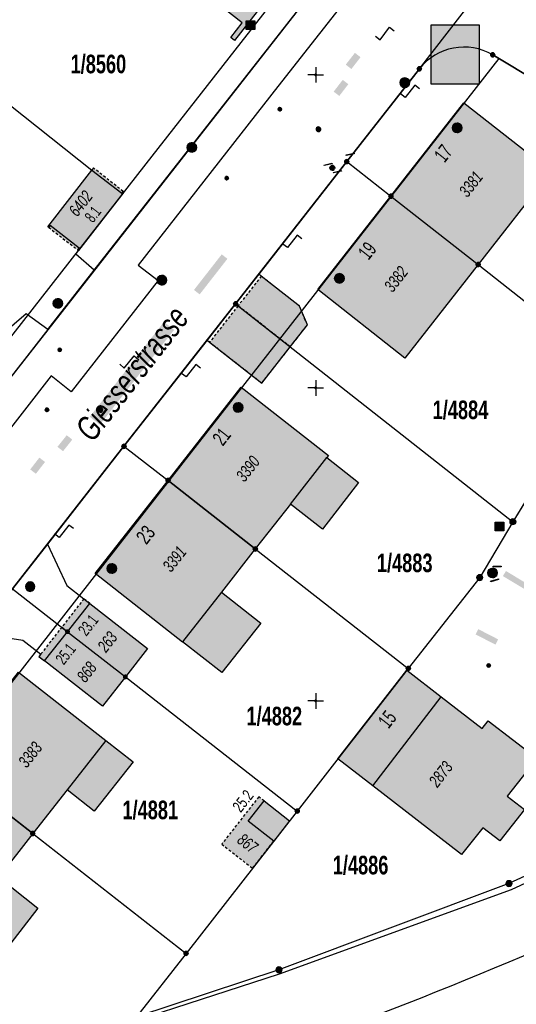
# Model space of a CAD drawing. Header units: metres. Extents: x 2695560 to 2696939, y 1260529 to 1262050.
# Tile 93 of 256: x 2696077 to 2696117, y 1260726 to 1260804. Entities that reach past the tile are written whole.
import ezdxf

# ---------------------------------------------------------------- set-up
doc = ezdxf.new("R2010")
doc.units = ezdxf.units.M
doc.linetypes.add('AUSGEZOGEN', pattern=[0])
doc.linetypes.add('VERDECKT2_S2', pattern=[0.36, 0.2, -0.16])
for name, color, linetype in [('XR$1$AV_Flächen (EO)', 7, 'AUSGEZOGEN'), ('XR$1$AV_Gebäudeflächen (BB)', 7, 'AUSGEZOGEN'), ('XR$1$AV_Gebäudeflächen (EO)', 7, 'AUSGEZOGEN'), ('XR$1$AV_Grenzpunkte', 7, 'AUSGEZOGEN'), ('XR$1$AV_Grundstück-Nr.', 7, 'AUSGEZOGEN'), ('XR$1$AV_Haus-Nr.', 7, 'AUSGEZOGEN'), ('XR$1$AV_Koordinatennetzpunkte', 7, 'AUSGEZOGEN'), ('XR$1$AV_Linien (BB)', 7, 'AUSGEZOGEN'), ('XR$1$AV_Linien (EO)', 7, 'AUSGEZOGEN'), ('XR$1$AV_Strassennamen', 7, 'AUSGEZOGEN'), ('XR$1$AV_Versicherung-Nr.', 7, 'AUSGEZOGEN'), ('XR$1$AW_LK_Schachtdeckel', 24, 'AUSGEZOGEN'), ('XR$1$AW_LK_Zwischenpunkt', 24, 'AUSGEZOGEN'), ('XR$1$EW_LK_Knoten', 1, 'AUSGEZOGEN'), ('XR$1$GA_LK_Absperrarmatur', 32, 'AUSGEZOGEN'), ('XR$1$GA_LK_Rohrleitungsteil', 32, 'AUSGEZOGEN'), ('XR$1$Liegenschaftsgrenzen', 7, 'AUSGEZOGEN'), ('XR$1$PFAV', 255, 'AUSGEZOGEN'), ('XR$1$PFAW', 255, 'AUSGEZOGEN'), ('XR$1$PFEW', 255, 'AUSGEZOGEN'), ('XR$1$PFGA', 255, 'AUSGEZOGEN'), ('XR$1$PFWA', 255, 'AUSGEZOGEN'), ('XR$1$PFWFM', 255, 'AUSGEZOGEN'), ('XR$1$RAEW', 8, 'AUSGEZOGEN'), ('XR$1$RP_Abstandslinie', 7, 'AUSGEZOGEN'), ('XR$1$TV_LK_KNOTEN', 92, 'AUSGEZOGEN'), ('XR$1$WA_LK_Absperrarmatur', 171, 'AUSGEZOGEN'), ('XR$1$WA_LK_Rohrleitungsteil', 171, 'AUSGEZOGEN')]:
    doc.layers.add(name, color=color, linetype=linetype)
doc.styles.add('ARIAL', font='arial.ttf')

# ---------------------------------------------------------------- blocks, each defined once
blk = doc.blocks.new('COMPLEXOBJECT_246')
at = {"layer": 'XR$1$AV_Linien (BB)', "color": 7, "linetype": 'AUSGEZOGEN', "transparency": 33554687}
blk.add_arc((5969.868, 11076.986), 377.071, 282.0673, 294.23201, dxfattribs=at)
blk = doc.blocks.new('COMPLEXOBJECT_262')
at = {"layer": 'XR$1$AV_Linien (BB)', "color": 7, "linetype": 'AUSGEZOGEN', "transparency": 33554687}
blk.add_line((6127.62, 10793.45), (6114.14, 10801.6), dxfattribs=at)
blk.add_arc((6111.855, 10797.663), 4.552, 59.87168, 141.76879, dxfattribs=at)
blk = doc.blocks.new('COMPLEXOBJECT_272')
at = {"layer": 'XR$1$AV_Linien (BB)', "color": 7, "linetype": 'AUSGEZOGEN', "transparency": 33554687}
for p, q in [((6078.61, 10779.652), (6062.505, 10759.07)), ((6059.755, 10758.74), (6044.075, 10771.02))]:
    blk.add_line(p, q, dxfattribs=at)
blk.add_arc((6060.958, 10760.338), 2, 233.02764, 320.65791, dxfattribs=at)
blk = doc.blocks.new('COMPLEXOBJECT_750')
at = {"layer": 'XR$1$AV_Linien (BB)', "color": 7, "linetype": 'AUSGEZOGEN', "transparency": 33554687}
blk.add_lwpolyline([(6141.964, 10853.394), (6126.897, 10834.036), (6119.732, 10824.869), (6108.796, 10810.927), (6107.243, 10812.163), (6096.974, 10799.065), (6085.814, 10784.805), (6087.413, 10783.575), (6080.465, 10774.677), (6078.882, 10775.96), (6072.646, 10767.981), (6065.439, 10758.784), (6067.022, 10757.527)], dxfattribs=at)
blk = doc.blocks.new('COMPLEXOBJECT_1053')
at = {"layer": 'XR$1$AV_Linien (EO)', "color": 7, "linetype": 'AUSGEZOGEN', "transparency": 33554687}
blk.add_arc((6004.944, 10997.779), 294.933, 288.76224, 299.98592, dxfattribs=at)
blk = doc.blocks.new('COMPLEXOBJECT_1054')
at = {"layer": 'XR$1$AV_Linien (EO)', "color": 7, "linetype": 'AUSGEZOGEN', "transparency": 33554687}
blk.add_arc((5938.539, 11104.174), 420.164, 293.21666, 297.30759, dxfattribs=at)
blk = doc.blocks.new('COMPLEXOBJECT_1136')
at = {"layer": 'XR$1$AV_Linien (EO)', "color": 7, "linetype": 'AUSGEZOGEN', "transparency": 33554687}
blk.add_arc((5978.987, 10993.815), 306.184, 286.42311, 298.90099, dxfattribs=at)
blk = doc.blocks.new('COMPLEXOBJECT_1318')
at = {"layer": 'XR$1$Liegenschaftsgrenzen', "color": 7, "linetype": 'AUSGEZOGEN', "transparency": 33554687}
blk.add_line((6114.14, 10801.6), (6127.62, 10793.45), dxfattribs=at)
blk.add_arc((6111.855, 10797.663), 4.552, 59.87168, 141.76879, dxfattribs=at)
blk = doc.blocks.new('COMPLEXOBJECT_1369')
at = {"layer": 'XR$1$Liegenschaftsgrenzen', "color": 7, "linetype": 'AUSGEZOGEN', "transparency": 33554687}
for p, q in [((6107.75, 10816.89), (6062.505, 10759.07)), ((6059.755, 10758.74), (6044.075, 10771.02))]:
    blk.add_line(p, q, dxfattribs=at)
blk.add_arc((6060.958, 10760.338), 2, 233.02764, 320.65791, dxfattribs=at)
blk = doc.blocks.new('BAV15')
at = {"layer": 'XR$1$PFAV', "transparency": 33554687}
blk.add_hatch(color=7, dxfattribs=at).paths.add_polyline_path([(0.5, 0), (0.49, 0.1), (0.46, 0.2), (0.41, 0.29), (0.34, 0.36), (0.26, 0.42), (0.17, 0.47), (0.08, 0.49), (-0.03, 0.5), (-0.13, 0.48), (-0.22, 0.45), (-0.31, 0.4), (-0.38, 0.33), (-0.44, 0.24), (-0.48, 0.15), (-0.5, 0.05), (-0.5, -0.05), (-0.48, -0.15), (-0.44, -0.24), (-0.38, -0.33), (-0.31, -0.4), (-0.22, -0.45), (-0.13, -0.48), (-0.03, -0.5), (0.08, -0.49), (0.17, -0.47), (0.26, -0.42), (0.34, -0.36), (0.41, -0.29), (0.46, -0.2), (0.49, -0.1)])
at = {"color": 7, "transparency": 33554687}
for start, end in [(90, 270), (270, 90)]:
    blk.add_arc((0, 0), 0.5, start, end, dxfattribs=at)
at = {"layer": 'XR$1$PFAV', "transparency": 33554687}
blk.add_circle((0, 0), 0.5, dxfattribs=at)
blk = doc.blocks.new('BWAV20')
at = {"true_color": 0x000000, "transparency": 33554687}
blk.add_hatch(color=18, dxfattribs=at).paths.add_polyline_path([(0.17, 0), (0.16, 0.03), (0.15, 0.07), (0.14, 0.1), (0.11, 0.12), (0.09, 0.14), (0.06, 0.16), (0.03, 0.16), (-0.01, 0.17), (-0.04, 0.16), (-0.07, 0.15), (-0.1, 0.13), (-0.13, 0.11), (-0.15, 0.08), (-0.16, 0.05), (-0.17, 0.02), (-0.17, -0.02), (-0.16, -0.05), (-0.15, -0.08), (-0.13, -0.11), (-0.1, -0.13), (-0.07, -0.15), (-0.04, -0.16), (-0.01, -0.17), (0.03, -0.16), (0.06, -0.16), (0.09, -0.14), (0.11, -0.12), (0.14, -0.1), (0.15, -0.07), (0.16, -0.03)])
at = {"layer": 'XR$1$PFAV', "transparency": 33554687}
blk.add_hatch(color=7, dxfattribs=at).paths.add_polyline_path([(0.5, 0), (0.49, 0.1), (0.46, 0.2), (0.41, 0.29), (0.34, 0.36), (0.26, 0.42), (0.17, 0.47), (0.08, 0.49), (-0.03, 0.5), (-0.13, 0.48), (-0.22, 0.45), (-0.31, 0.4), (-0.38, 0.33), (-0.44, 0.24), (-0.48, 0.15), (-0.5, 0.05), (-0.5, -0.05), (-0.48, -0.15), (-0.44, -0.24), (-0.38, -0.33), (-0.31, -0.4), (-0.22, -0.45), (-0.13, -0.48), (-0.03, -0.5), (0.08, -0.49), (0.17, -0.47), (0.26, -0.42), (0.34, -0.36), (0.41, -0.29), (0.46, -0.2), (0.49, -0.1)])
blk = doc.blocks.new('BAV2041')
at = {"color": 7, "transparency": 33554687}
for p, q in [((-0.05, 0), (-0.5, 0)), ((0, 0.5), (0, 0.05)), ((0.05, 0), (0.5, 0)), ((0, -0.05), (0, -0.5))]:
    blk.add_line(p, q, dxfattribs=at)
blk.add_circle((0, 0), 0.05, dxfattribs=at)
for start, end in [(90, 270), (270, 90)]:
    blk.add_arc((0, 0), 0.05, start, end, dxfattribs=at)
blk = doc.blocks.new('BAW2093')
at = {"transparency": 33554687}
blk.add_lwpolyline([(-0.375, -0.5), (0, -0.5), (0, 0.5), (0.375, 0.5)], dxfattribs=at)
blk = doc.blocks.new('BAW2082')
at = {"layer": 'XR$1$PFAW', "transparency": 33554687}
blk.add_hatch(color=7, dxfattribs=at).paths.add_polyline_path([(0.51, 0), (0.5, 0.1), (0.47, 0.19), (0.42, 0.28), (0.35, 0.36), (0.27, 0.42), (0.18, 0.47), (0.08, 0.49), (-0.02, 0.5), (-0.12, 0.48), (-0.21, 0.45), (-0.3, 0.39), (-0.37, 0.32), (-0.43, 0.24), (-0.47, 0.15), (-0.49, 0.05), (-0.49, -0.05), (-0.47, -0.15), (-0.43, -0.25), (-0.37, -0.33), (-0.3, -0.4), (-0.21, -0.45), (-0.12, -0.49), (-0.02, -0.5), (0.08, -0.5), (0.18, -0.47), (0.27, -0.43), (0.35, -0.37), (0.42, -0.29), (0.47, -0.2), (0.5, -0.1)])
at = {"transparency": 33554687}
for start, end in [(91.1948, 268.8052), (268.8052, 91.1948)]:
    blk.add_arc((0.01, 0), 0.5, start, end, dxfattribs=at)
at = {"layer": 'XR$1$PFAW', "transparency": 33554687}
blk.add_circle((0.01, 0), 0.5, dxfattribs=at)
blk = doc.blocks.new('BAW2090')
at = {"layer": 'XR$1$PFAW', "lineweight": 25, "transparency": 33554687}
blk.add_hatch(color=7, dxfattribs=at).paths.add_polyline_path([(0.5, 0), (0.49, 0.1), (0.46, 0.2), (0.41, 0.29), (0.34, 0.36), (0.26, 0.42), (0.17, 0.47), (0.08, 0.49), (-0.03, 0.5), (-0.13, 0.48), (-0.22, 0.45), (-0.31, 0.4), (-0.38, 0.33), (-0.44, 0.24), (-0.48, 0.15), (-0.5, 0.05), (-0.5, -0.05), (-0.48, -0.15), (-0.44, -0.24), (-0.38, -0.33), (-0.31, -0.4), (-0.22, -0.45), (-0.13, -0.48), (-0.03, -0.5), (0.08, -0.49), (0.17, -0.47), (0.26, -0.42), (0.34, -0.36), (0.41, -0.29), (0.46, -0.2), (0.49, -0.1)])
at = {"lineweight": 25, "transparency": 33554687}
for p, q in [((-0.18, 0.47), (-0.18, -0.47)), ((0.18, 0.47), (0.18, -0.47))]:
    blk.add_line(p, q, dxfattribs=at)
for start, end in [(90, 180), (180, 270), (0, 90), (270, 0)]:
    blk.add_arc((0, 0), 0.5, start, end, dxfattribs=at)
blk = doc.blocks.new('BAW2088')
at = {"layer": 'XR$1$PFAW', "transparency": 33554687}
blk.add_hatch(color=253, dxfattribs=at).paths.add_polyline_path([(0.51, 0), (0.5, 0.1), (0.47, 0.2), (0.42, 0.29), (0.35, 0.36), (0.27, 0.42), (0.18, 0.47), (0.09, 0.49), (-0.01, 0.5), (-0.11, 0.48), (-0.21, 0.45), (-0.3, 0.4), (-0.37, 0.33), (-0.43, 0.24), (-0.47, 0.15), (-0.49, 0.05), (-0.49, -0.05), (-0.47, -0.15), (-0.43, -0.24), (-0.37, -0.33), (-0.3, -0.4), (-0.21, -0.45), (-0.11, -0.48), (-0.01, -0.5), (0.09, -0.49), (0.18, -0.47), (0.27, -0.42), (0.35, -0.36), (0.42, -0.29), (0.47, -0.2), (0.5, -0.1)])
at = {"transparency": 33554687}
for start, end in [(91.1948, 268.8052), (268.8052, 91.1948)]:
    blk.add_arc((0.01, 0), 0.5, start, end, dxfattribs=at)
at = {"layer": 'XR$1$PFAW', "transparency": 33554687}
blk.add_circle((0.01, 0), 0.5, dxfattribs=at)
blk = doc.blocks.new('BWA2013')
at = {"true_color": 0x000000, "transparency": 33554687}
blk.add_hatch(color=18, dxfattribs=at).paths.add_polyline_path([(-0.29, -0.41), (0.35, 0.36), (0.29, 0.41), (-0.35, -0.36)])
at = {"transparency": 33554687}
blk.add_lwpolyline([(-0.29, -0.41), (-0.35, -0.36), (0.29, 0.41), (0.35, 0.36), (-0.29, -0.41)], close=True, dxfattribs=at)
blk = doc.blocks.new('BWA965')
at = {"layer": 'XR$1$PFWA', "transparency": 33554687}
blk.add_hatch(color=7, dxfattribs=at).paths.add_polyline_path([(0, 0.5), (-0.05, 0.5), (-0.1, 0.49), (-0.15, 0.48), (-0.2, 0.46), (-0.24, 0.44), (-0.29, 0.41), (-0.33, 0.38), (-0.36, 0.34), (-0.4, 0.31), (-0.42, 0.26), (-0.45, 0.22), (-0.47, 0.17), (-0.48, 0.13), (-0.49, 0.08), (-0.5, 0.03), (-0.5, -0.03), (-0.49, -0.08), (-0.48, -0.13), (-0.47, -0.17), (-0.45, -0.22), (-0.42, -0.26), (-0.4, -0.31), (-0.36, -0.34), (-0.33, -0.38), (-0.29, -0.41), (-0.24, -0.44), (-0.2, -0.46), (-0.15, -0.48), (-0.1, -0.49), (-0.05, -0.5), (0, -0.5), (0.05, -0.5), (0.1, -0.49), (0.15, -0.48), (0.2, -0.46), (0.24, -0.44), (0.29, -0.41), (0.33, -0.38), (0.36, -0.34), (0.4, -0.31), (0.42, -0.26), (0.45, -0.22), (0.47, -0.17), (0.48, -0.13), (0.49, -0.08), (0.5, -0.03), (0.5, 0.03), (0.49, 0.08), (0.48, 0.13), (0.47, 0.17), (0.45, 0.22), (0.42, 0.26), (0.4, 0.31), (0.36, 0.34), (0.33, 0.38), (0.29, 0.41), (0.24, 0.44), (0.2, 0.46), (0.15, 0.48), (0.1, 0.49), (0.05, 0.5)])
at = {"transparency": 33554687}
blk.add_line((0, 0.5), (0, -0.5), dxfattribs=at)
for start, end in [(90, 270), (270, 90)]:
    blk.add_arc((0, 0), 0.5, start, end, dxfattribs=at)
blk = doc.blocks.new('BGA2013')
at = {"transparency": 33554687}
blk.add_hatch(color=36, dxfattribs=at).paths.add_polyline_path([(-0.29, -0.41), (0.35, 0.36), (0.29, 0.41), (-0.35, -0.36)])
at = {"color": 32, "transparency": 33554687}
blk.add_lwpolyline([(-0.29, -0.41), (-0.35, -0.36), (0.29, 0.41), (0.35, 0.36), (-0.29, -0.41)], close=True, dxfattribs=at)
blk = doc.blocks.new('BGA965')
at = {"layer": 'XR$1$PFGA', "transparency": 33554687}
blk.add_hatch(color=7, dxfattribs=at).paths.add_polyline_path([(0.5, 0), (0.49, 0.1), (0.46, 0.2), (0.41, 0.29), (0.34, 0.36), (0.26, 0.42), (0.17, 0.47), (0.08, 0.49), (-0.03, 0.5), (-0.13, 0.48), (-0.22, 0.45), (-0.31, 0.4), (-0.38, 0.33), (-0.44, 0.24), (-0.48, 0.15), (-0.5, 0.05), (-0.5, -0.05), (-0.48, -0.15), (-0.44, -0.24), (-0.38, -0.33), (-0.31, -0.4), (-0.22, -0.45), (-0.13, -0.48), (-0.03, -0.5), (0.08, -0.49), (0.17, -0.47), (0.26, -0.42), (0.34, -0.36), (0.41, -0.29), (0.46, -0.2), (0.49, -0.1)])
at = {"color": 32, "transparency": 33554687}
blk.add_line((0, 0.5), (0, -0.5), dxfattribs=at)
for start, end in [(90, 270), (270, 90)]:
    blk.add_arc((0, 0), 0.5, start, end, dxfattribs=at)
at = {"layer": 'XR$1$PFGA', "transparency": 33554687}
blk.add_circle((0, 0), 0.5, dxfattribs=at)
blk = doc.blocks.new('BEWLP2549_S')
at = {"layer": 'XR$1$PFEW', "transparency": 33554687}
blk.add_hatch(color=7, dxfattribs=at).paths.add_polyline_path([(0.5, 0), (0.49, 0.1), (0.46, 0.2), (0.41, 0.29), (0.34, 0.36), (0.26, 0.42), (0.17, 0.47), (0.08, 0.49), (-0.03, 0.5), (-0.13, 0.48), (-0.22, 0.45), (-0.31, 0.4), (-0.38, 0.33), (-0.44, 0.24), (-0.48, 0.15), (-0.5, 0.05), (-0.5, -0.05), (-0.48, -0.15), (-0.44, -0.24), (-0.38, -0.33), (-0.31, -0.4), (-0.22, -0.45), (-0.13, -0.48), (-0.03, -0.5), (0.08, -0.49), (0.17, -0.47), (0.26, -0.42), (0.34, -0.36), (0.41, -0.29), (0.46, -0.2), (0.49, -0.1)])
at = {"color": 1, "transparency": 33554687}
for p, q in [((0.35, -0.35), (-0.35, 0.35)), ((-0.35, -0.35), (0.35, 0.35))]:
    blk.add_line(p, q, dxfattribs=at)
for start, end in [(91.3809, 268.6191), (268.6191, 91.3809)]:
    blk.add_arc((0, 0), 0.5, start, end, dxfattribs=at)
at = {"layer": 'XR$1$PFEW', "transparency": 33554687}
blk.add_circle((0, 0), 0.5, dxfattribs=at)
blk = doc.blocks.new('BEW957')
at = {"layer": 'XR$1$RAEW', "transparency": 33554687}
blk.add_hatch(color=1, dxfattribs=at).paths.add_polyline_path([(-0.5, 0), (-0.5, -0.05), (-0.49, -0.1), (-0.48, -0.15), (-0.46, -0.2), (-0.44, -0.24), (-0.41, -0.29), (-0.38, -0.33), (-0.34, -0.36), (-0.31, -0.4), (-0.26, -0.42), (-0.22, -0.45), (-0.17, -0.47), (-0.13, -0.48), (-0.08, -0.49), (-0.03, -0.5), (0.03, -0.5), (0.08, -0.49), (0.13, -0.48), (0.17, -0.47), (0.22, -0.45), (0.26, -0.42), (0.31, -0.4), (0.34, -0.36), (0.38, -0.33), (0.41, -0.29), (0.44, -0.24), (0.46, -0.2), (0.48, -0.15), (0.49, -0.1), (0.5, -0.05), (0.5, 0), (0.5, 0.05), (0.49, 0.1), (0.48, 0.15), (0.46, 0.2), (0.44, 0.24), (0.41, 0.29), (0.38, 0.33), (0.34, 0.36), (0.31, 0.4), (0.26, 0.42), (0.22, 0.45), (0.17, 0.47), (0.13, 0.48), (0.08, 0.49), (0.03, 0.5), (-0.03, 0.5), (-0.08, 0.49), (-0.13, 0.48), (-0.17, 0.47), (-0.22, 0.45), (-0.26, 0.42), (-0.31, 0.4), (-0.34, 0.36), (-0.38, 0.33), (-0.41, 0.29), (-0.44, 0.24), (-0.46, 0.2), (-0.48, 0.15), (-0.49, 0.1), (-0.5, 0.05)])
at = {"color": 1, "transparency": 33554687}
for start, end in [(90, 180), (180, 270), (0, 90), (270, 0)]:
    blk.add_arc((0, 0), 0.5, start, end, dxfattribs=at)
at = {"layer": 'XR$1$RAEW', "color": 1, "transparency": 33554687}
blk.add_circle((0, 0), 0.5, dxfattribs=at)
blk = doc.blocks.new('BTV1')
at = {"layer": 'XR$1$PFWFM', "transparency": 33554687}
blk.add_hatch(color=7, dxfattribs=at).paths.add_polyline_path([(-0.5, 0.5), (-0.5, -0.5), (0.5, -0.5), (0.5, 0.5)])
at = {"color": 92, "transparency": 33554687}
for p, q in [((-0.22, 0.32), (-0.22, -0.3)), ((-0.21, -0.05), (0.23, 0.31)), ((-0.16, 0), (0.19, -0.28))]:
    blk.add_line(p, q, dxfattribs=at)
blk.add_polyline3d([(-0.5, 0.5, 0.99), (0.5, 0.5, 0.99), (0.5, -0.5, 0.99), (-0.5, -0.5, 0.99)], close=True, dxfattribs=at)
blk = doc.blocks.new('COMPLEXOBJECT_2827')
at = {"layer": 'XR$1$AV_Flächen (EO)', "color": 7, "linetype": 'AUSGEZOGEN', "transparency": 33554687}
blk.add_arc((5979.044, 10993.673), 305.611, 286.42277, 298.90465, dxfattribs=at)

msp = doc.modelspace()

# ---------------------------------------------------------------- hatches: boundary and pattern name
at = {"transparency": 33554687}
for points in [[(2696110.187, 1260803.812), (2696110.187, 1260799.064), (2696114.037, 1260799.064), (2696114.037, 1260803.812)], [(2696103.372, 1260800.624), (2696103.822, 1260800.274), (2696104.554, 1260801.216), (2696104.104, 1260801.566)], [(2696102.407, 1260798.47), (2696102.855, 1260798.124), (2696103.579, 1260799.062), (2696103.131, 1260799.408)], [(2696091.249, 1260782.63), (2696091.703, 1260782.275), (2696093.921, 1260785.118), (2696093.467, 1260785.473)], [(2696082.925, 1260772.499), (2696083.735, 1260771.866), (2696089.661, 1260779.443), (2696088.851, 1260780.076)], [(2696080.348, 1260770.099), (2696080.791, 1260769.747), (2696081.528, 1260770.675), (2696081.085, 1260771.027)], [(2696078.172, 1260768.294), (2696078.623, 1260767.946), (2696079.352, 1260768.89), (2696078.901, 1260769.238)], [(2696116.166, 1260760.182), (2696115.922, 1260759.777), (2696117.699, 1260758.707), (2696117.943, 1260759.111)], [(2696113.961, 1260755.537), (2696113.745, 1260755.117), (2696115.331, 1260754.301), (2696115.547, 1260754.721)]]:
    msp.add_hatch(color=7, dxfattribs=at).paths.add_polyline_path(points)
at = {"layer": 'XR$1$AV_Gebäudeflächen (BB)', "true_color": 0xd2d2d2, "transparency": 33554687}
for points in [[(2696094.475, 1260802.558), (2696102.11, 1260812.334), (2696086.86, 1260824.268), (2696082.724, 1260819.003), (2696079.215, 1260814.499), (2696079.483, 1260814.289), (2696080.408, 1260815.47), (2696087.6, 1260809.842), (2696086.676, 1260808.661), (2696086.991, 1260808.414), (2696087.915, 1260809.596), (2696095.108, 1260803.968), (2696094.183, 1260802.786)], [(2696106.98, 1260790.12), (2696113.95, 1260784.66), (2696119.775, 1260792.124), (2696112.797, 1260797.565)], [(2696083.093, 1260792.207), (2696079.578, 1260787.68), (2696079.65, 1260787.624), (2696079.76, 1260787.767), (2696082.074, 1260785.97), (2696081.964, 1260785.828), (2696082.035, 1260785.773), (2696085.66, 1260790.442), (2696085.588, 1260790.498), (2696085.478, 1260790.356)], [(2696113.95, 1260784.66), (2696106.98, 1260790.12), (2696101.132, 1260782.658), (2696108.102, 1260777.184)], [(2696089.18, 1260767.42), (2696096.15, 1260761.94), (2696097.646, 1260763.857), (2696098.95, 1260765.528), (2696101.505, 1260763.535), (2696104.403, 1260767.247), (2696101.849, 1260769.241), (2696101.984, 1260769.414), (2696095.008, 1260774.855)], [(2696096.15, 1260761.94), (2696089.18, 1260767.42), (2696083.346, 1260759.975), (2696090.326, 1260754.502), (2696090.344, 1260754.526), (2696093.486, 1260752.066), (2696096.582, 1260756.02), (2696093.441, 1260758.48)], [(2696081.147, 1260755.336), (2696085.77, 1260751.727), (2696087.54, 1260754.002), (2696082.922, 1260757.596)], [(2696085.77, 1260751.727), (2696081.147, 1260755.336), (2696079.314, 1260753.001), (2696083.931, 1260749.382)], [(2696071.4, 1260744.67), (2696078.37, 1260739.22), (2696081.109, 1260742.702), (2696083.274, 1260740.998), (2696086.384, 1260744.95), (2696084.219, 1260746.654), (2696077.231, 1260752.097)], [(2696117.457, 1260743.719), (2696118.639, 1260745.245), (2696114.751, 1260748.222), (2696114.264, 1260747.594), (2696110.999, 1260750.122), (2696108.252, 1260752.249), (2696102.752, 1260745.185), (2696105.529, 1260743.035), (2696112.63, 1260737.537), (2696114.327, 1260739.679), (2696115.672, 1260738.626), (2696117.636, 1260741.13), (2696116.271, 1260742.187)], [(2696078.37, 1260739.22), (2696071.4, 1260744.67), (2696065.561, 1260737.236), (2696069.36, 1260734.257), (2696066.843, 1260731.076), (2696069.999, 1260728.578), (2696072.528, 1260731.774), (2696075.683, 1260729.299), (2696078.781, 1260733.247), (2696075.626, 1260735.723)], [(2696095.576, 1260740.193), (2696097.617, 1260738.599), (2696098.884, 1260740.222), (2696096.843, 1260741.816)]]:
    msp.add_hatch(color=254, dxfattribs=at).paths.add_polyline_path(points)
at = {"layer": 'XR$1$AV_Gebäudeflächen (EO)', "true_color": 0xebebeb, "transparency": 33554687}
for points in [[(2696083.093, 1260792.207), (2696085.478, 1260790.356), (2696085.588, 1260790.498), (2696083.223, 1260792.374)], [(2696079.65, 1260787.624), (2696081.964, 1260785.828), (2696082.074, 1260785.97), (2696079.76, 1260787.767)], [(2696094.771, 1260781.362), (2696098.938, 1260778.088), (2696100.309, 1260779.834), (2696099.665, 1260781.345), (2696096.628, 1260783.727)], [(2696096.665, 1260775.195), (2696098.938, 1260778.088), (2696094.771, 1260781.362), (2696092.497, 1260778.468)], [(2696081.147, 1260755.336), (2696082.922, 1260757.596), (2696082.451, 1260757.962), (2696080.693, 1260755.703)], [(2696079.314, 1260753.001), (2696081.147, 1260755.336), (2696080.693, 1260755.703), (2696079.008, 1260753.534), (2696078.867, 1260753.352)], [(2696093.464, 1260738.364), (2696095.93, 1260736.439), (2696097.617, 1260738.599), (2696095.576, 1260740.193), (2696096.843, 1260741.816), (2696096.419, 1260742.147)]]:
    msp.add_hatch(color=7, dxfattribs=at).paths.add_polyline_path(points)

# ---------------------------------------------------------------- linework, layer by layer
at = {"color": 24, "lineweight": -3, "transparency": 33554687}
msp.add_lwpolyline([(2696110.187, 1260803.812), (2696114.037, 1260803.812), (2696114.037, 1260799.064), (2696110.187, 1260799.064), (2696110.187, 1260803.812)], close=True, dxfattribs=at)
at = {"layer": 'XR$1$AV_Flächen (EO)', "color": 7, "linetype": 'AUSGEZOGEN', "transparency": 33554687}
for p, q in [((2696083.223, 1260792.374), (2696083.093, 1260792.207)), ((2696081.147, 1260755.336), (2696082.922, 1260757.596)), ((2696079.314, 1260753.001), (2696081.147, 1260755.336))]:
    msp.add_line(p, q, dxfattribs=at)
at = {"layer": 'XR$1$AV_Flächen (EO)', "color": 7, "linetype": 'VERDECKT2_S2', "transparency": 33554687}
for p, q in [((2696085.588, 1260790.498), (2696083.223, 1260792.374)), ((2696079.65, 1260787.624), (2696081.964, 1260785.828))]:
    msp.add_line(p, q, dxfattribs=at)
at = {"layer": 'XR$1$AV_Flächen (EO)', "color": 7, "linetype": 'AUSGEZOGEN', "transparency": 33554687}
for points in [[(2696083.093, 1260792.207), (2696085.478, 1260790.356), (2696085.588, 1260790.498)], [(2696081.964, 1260785.828), (2696082.074, 1260785.97), (2696079.76, 1260787.767), (2696079.65, 1260787.624)], [(2696097.617, 1260738.599), (2696095.576, 1260740.193), (2696096.843, 1260741.816)]]:
    msp.add_lwpolyline(points, dxfattribs=at)
at = {"layer": 'XR$1$AV_Flächen (EO)', "color": 7, "linetype": 'VERDECKT2_S2', "transparency": 33554687}
for points in [[(2696094.771, 1260781.362), (2696098.938, 1260778.088), (2696100.309, 1260779.834), (2696099.665, 1260781.345), (2696096.628, 1260783.727), (2696094.771, 1260781.362)], [(2696096.665, 1260775.195), (2696098.938, 1260778.088), (2696094.771, 1260781.362), (2696092.497, 1260778.468), (2696096.665, 1260775.195)]]:
    msp.add_lwpolyline(points, close=True, dxfattribs=at)
for points in [[(2696082.922, 1260757.596), (2696082.451, 1260757.962), (2696080.693, 1260755.703), (2696081.147, 1260755.336)], [(2696081.147, 1260755.336), (2696080.693, 1260755.703), (2696079.008, 1260753.534), (2696078.867, 1260753.352), (2696079.314, 1260753.001)], [(2696096.843, 1260741.816), (2696096.419, 1260742.147), (2696093.464, 1260738.364)], [(2696093.464, 1260738.364), (2696095.93, 1260736.439), (2696097.617, 1260738.599)]]:
    msp.add_lwpolyline(points, dxfattribs=at)
at = {"layer": 'XR$1$AV_Linien (BB)', "color": 7, "linetype": 'AUSGEZOGEN', "transparency": 33554687}
for p, q in [((2696106.98, 1260790.12), (2696113.95, 1260784.66)), ((2696079.58, 1260779.462), (2696083.287, 1260784.198)), ((2696096.15, 1260761.94), (2696089.18, 1260767.42)), ((2696081.147, 1260755.336), (2696082.922, 1260757.596)), ((2696079.314, 1260753.001), (2696081.147, 1260755.336)), ((2696081.147, 1260755.336), (2696085.77, 1260751.727)), ((2696078.37, 1260739.22), (2696071.4, 1260744.67))]:
    msp.add_line(p, q, dxfattribs=at)
for points in [[(2696094.475, 1260802.558), (2696094.183, 1260802.786), (2696095.108, 1260803.968), (2696087.915, 1260809.596), (2696086.991, 1260808.414), (2696086.676, 1260808.661), (2696087.6, 1260809.842), (2696080.408, 1260815.47), (2696079.483, 1260814.289), (2696079.215, 1260814.499), (2696082.724, 1260819.003), (2696086.86, 1260824.268), (2696102.11, 1260812.334), (2696094.475, 1260802.558)], [(2696095.576, 1260740.193), (2696096.843, 1260741.816), (2696098.884, 1260740.222), (2696097.617, 1260738.599), (2696095.576, 1260740.193)]]:
    msp.add_lwpolyline(points, close=True, dxfattribs=at)
for points in [[(2696083.287, 1260784.198), (2696108.72, 1260816.7), (2696110.641, 1260815.196)], [(2696079.58, 1260779.462), (2696077.837, 1260780.709), (2696073.017, 1260776.595), (2696058.549, 1260788.094), (2696064.242, 1260795.374), (2696069.928, 1260802.643), (2696083.093, 1260792.207)], [(2696109.25, 1260800.29), (2696103.45, 1260792.88), (2696096.422, 1260783.889)], [(2696106.98, 1260790.12), (2696112.797, 1260797.565), (2696119.775, 1260792.124), (2696113.95, 1260784.66)], [(2696082.035, 1260785.773), (2696081.964, 1260785.828), (2696082.074, 1260785.97), (2696079.76, 1260787.767), (2696079.65, 1260787.624), (2696079.578, 1260787.68), (2696083.093, 1260792.207)], [(2696083.093, 1260792.207), (2696085.478, 1260790.356), (2696085.588, 1260790.498), (2696085.66, 1260790.442), (2696082.035, 1260785.773)], [(2696113.95, 1260784.66), (2696108.102, 1260777.184), (2696101.132, 1260782.658), (2696106.98, 1260790.12)], [(2696083.287, 1260784.198), (2696081.819, 1260785.499), (2696082.035, 1260785.773)], [(2696096.422, 1260783.889), (2696094.57, 1260781.52), (2696092.301, 1260778.622)], [(2696092.301, 1260778.622), (2696092.497, 1260778.468), (2696096.665, 1260775.195), (2696098.938, 1260778.088), (2696100.309, 1260779.834), (2696099.665, 1260781.345), (2696096.628, 1260783.727), (2696096.422, 1260783.889)], [(2696092.301, 1260778.622), (2696085.66, 1260770.14), (2696079.55, 1260762.328)], [(2696123.186, 1260777.408), (2696124.28, 1260776.52), (2696116.72, 1260764.12), (2696114.07, 1260759.66), (2696108.37, 1260752.4), (2696108.252, 1260752.249)], [(2696089.18, 1260767.42), (2696095.008, 1260774.855), (2696101.984, 1260769.414), (2696101.849, 1260769.241), (2696104.403, 1260767.247), (2696101.505, 1260763.535), (2696098.95, 1260765.528), (2696097.646, 1260763.857), (2696096.15, 1260761.94)], [(2696096.15, 1260761.94), (2696093.441, 1260758.48), (2696096.582, 1260756.02), (2696093.486, 1260752.066), (2696090.344, 1260754.526), (2696090.326, 1260754.502), (2696083.346, 1260759.975), (2696089.18, 1260767.42)], [(2696079.55, 1260762.328), (2696076.76, 1260758.76), (2696073.986, 1260755.216)], [(2696079.55, 1260762.328), (2696081.097, 1260759.029), (2696082.451, 1260757.962), (2696082.922, 1260757.596)], [(2696082.922, 1260757.596), (2696087.54, 1260754.002), (2696085.77, 1260751.727)], [(2696073.986, 1260755.216), (2696077.568, 1260754.665), (2696079.008, 1260753.534), (2696078.867, 1260753.352), (2696079.314, 1260753.001)], [(2696085.77, 1260751.727), (2696083.931, 1260749.382), (2696079.314, 1260753.001)], [(2696071.4, 1260744.67), (2696077.231, 1260752.097), (2696084.219, 1260746.654), (2696086.384, 1260744.95), (2696083.274, 1260740.998), (2696081.109, 1260742.702), (2696078.37, 1260739.22)], [(2696117.457, 1260743.719), (2696116.271, 1260742.187), (2696117.636, 1260741.13), (2696115.672, 1260738.626), (2696114.327, 1260739.679), (2696112.63, 1260737.537), (2696105.529, 1260743.035), (2696102.752, 1260745.185), (2696108.252, 1260752.249)], [(2696108.252, 1260752.249), (2696110.999, 1260750.122), (2696114.264, 1260747.594), (2696114.751, 1260748.222), (2696118.639, 1260745.245), (2696117.457, 1260743.719)], [(2696139.061, 1260745.342), (2696135.026, 1260743.278), (2696116.584, 1260734.717), (2696098.065, 1260727.991), (2696080.336, 1260722.244), (2696075.765, 1260720.897), (2696060.829, 1260718.604), (2696038.565, 1260713.859)], [(2696078.37, 1260739.22), (2696075.626, 1260735.723), (2696078.781, 1260733.247), (2696075.683, 1260729.299), (2696072.528, 1260731.774), (2696069.999, 1260728.578), (2696066.843, 1260731.076), (2696069.36, 1260734.257), (2696065.561, 1260737.236)]]:
    msp.add_lwpolyline(points, dxfattribs=at)
at = {"layer": 'XR$1$AV_Linien (EO)', "color": 7, "linetype": 'AUSGEZOGEN', "transparency": 33554687}
for p, q in [((2696098.95, 1260765.528), (2696101.849, 1260769.241)), ((2696093.441, 1260758.48), (2696090.344, 1260754.526)), ((2696105.529, 1260743.035), (2696110.999, 1260750.122)), ((2696084.219, 1260746.654), (2696081.109, 1260742.702))]:
    msp.add_line(p, q, dxfattribs=at)
at = {"layer": 'XR$1$Liegenschaftsgrenzen', "color": 7, "linetype": 'AUSGEZOGEN', "transparency": 33554687}
for p, q in [((2696109.25, 1260800.29), (2696118.51, 1260812.23)), ((2696103.45, 1260792.88), (2696109.25, 1260800.29)), ((2696094.57, 1260781.52), (2696103.45, 1260792.88)), ((2696085.66, 1260770.14), (2696094.57, 1260781.52)), ((2696094.57, 1260781.52), (2696116.72, 1260764.12)), ((2696124.28, 1260776.52), (2696116.72, 1260764.12)), ((2696076.76, 1260758.76), (2696085.66, 1260770.14)), ((2696108.37, 1260752.4), (2696099.5, 1260741.01)), ((2696099.5, 1260741.01), (2696090.62, 1260729.64)), ((2696090.62, 1260729.64), (2696086.66, 1260724.58))]:
    msp.add_line(p, q, dxfattribs=at)
for points in [[(2696103.45, 1260792.88), (2696106.98, 1260790.12), (2696113.95, 1260784.66), (2696124.28, 1260776.52)], [(2696085.66, 1260770.14), (2696089.18, 1260767.42), (2696096.15, 1260761.94), (2696108.37, 1260752.4)], [(2696116.72, 1260764.12), (2696114.07, 1260759.66), (2696108.37, 1260752.4)], [(2696076.76, 1260758.76), (2696081.147, 1260755.336), (2696085.77, 1260751.727), (2696099.5, 1260741.01)], [(2696067.86, 1260747.39), (2696071.4, 1260744.67), (2696078.37, 1260739.22), (2696090.62, 1260729.64)], [(2696138.63, 1260745.59), (2696134.85, 1260743.7), (2696116.41, 1260735.22), (2696098.04, 1260728.33), (2696086.66, 1260724.58)]]:
    msp.add_lwpolyline(points, dxfattribs=at)
at = {"layer": 'XR$1$RP_Abstandslinie', "color": 7, "linetype": 'AUSGEZOGEN', "transparency": 33554687}
msp.add_line((2696148.59, 1260781.332), (2696115.61, 1260801.11), dxfattribs=at)
for points in [[(2696030.82, 1260785.39), (2696062.27, 1260760.51), (2696087.44, 1260792.69), (2696112.69, 1260824.99), (2696137.47, 1260856.66), (2696106.51, 1260881.97)], [(2696115.61, 1260801.11), (2696090.36, 1260768.82), (2696075.609, 1260749.957)]]:
    msp.add_lwpolyline(points, dxfattribs=at)

# ---------------------------------------------------------------- block references
at = {"layer": 'XR$1$AV_Flächen (EO)', "color": 7, "linetype": 'AUSGEZOGEN', "lineweight": -3, "transparency": 33554687}
msp.add_blockref('COMPLEXOBJECT_2827', (2690000.97, 1249999.81), dxfattribs=at)
at = {"layer": 'XR$1$AV_Grenzpunkte', "color": 7, "linetype": 'AUSGEZOGEN', "lineweight": -3, "transparency": 33554687}
for name, p, xscale, yscale in [('BAV15', (2696115.11, 1260801.41), 0.3249999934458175, 0.3249999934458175), ('BAV15', (2696109.25, 1260800.29), 0.3249999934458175, 0.3249999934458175), ('BAV15', (2696103.45, 1260792.88), 0.3249999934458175, 0.3249999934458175), ('BAV15', (2696106.98, 1260790.12), 0.3249999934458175, 0.3249999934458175), ('BAV15', (2696113.95, 1260784.66), 0.3249999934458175, 0.3249999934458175), ('BAV15', (2696094.57, 1260781.52), 0.3249999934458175, 0.3249999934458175), ('BAV15', (2696085.66, 1260770.14), 0.3249999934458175, 0.3249999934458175), ('BAV15', (2696089.18, 1260767.42), 0.3249999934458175, 0.3249999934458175), ('BAV15', (2696116.72, 1260764.12), 0.4549999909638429, 0.4549999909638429), ('BAV15', (2696096.15, 1260761.94), 0.3249999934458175, 0.3249999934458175), ('BAV15', (2696114.07, 1260759.66), 0.4549999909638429, 0.4549999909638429), ('BWAV20', (2696081.147, 1260755.336), 0.3899999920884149, 0.3899999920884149), ('BAV15', (2696108.37, 1260752.4), 0.3249999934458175, 0.3249999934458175), ('BWAV20', (2696085.77, 1260751.727), 0.3899999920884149, 0.3899999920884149), ('BAV15', (2696099.5, 1260741.01), 0.3249999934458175, 0.3249999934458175), ('BAV15', (2696078.37, 1260739.22), 0.3249999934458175, 0.3249999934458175), ('BAV15', (2696116.41, 1260735.22), 0.4549999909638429, 0.4549999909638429), ('BAV15', (2696090.62, 1260729.64), 0.3249999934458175, 0.3249999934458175), ('BAV15', (2696098.04, 1260728.33), 0.4549999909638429, 0.4549999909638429)]:
    msp.add_blockref(name, p, dxfattribs=dict(at, xscale=xscale, yscale=yscale))
at = {"layer": 'XR$1$AV_Koordinatennetzpunkte', "color": 7, "linetype": 'AUSGEZOGEN', "lineweight": -3, "transparency": 33554687, "xscale": 1.25, "yscale": 1.25}
for p in [(2696100.97, 1260799.81), (2696100.97, 1260774.81), (2696100.97, 1260749.81)]:
    msp.add_blockref('BAV2041', p, dxfattribs=at)
at = {"layer": 'XR$1$AV_Linien (BB)', "color": 7, "linetype": 'AUSGEZOGEN', "lineweight": -3, "transparency": 33554687}
for name in ['COMPLEXOBJECT_750', 'COMPLEXOBJECT_262', 'COMPLEXOBJECT_246', 'COMPLEXOBJECT_272']:
    msp.add_blockref(name, (2690000.97, 1249999.81), dxfattribs=at)
at = {"layer": 'XR$1$AV_Linien (EO)', "color": 7, "linetype": 'AUSGEZOGEN', "lineweight": -3, "transparency": 33554687}
for name in ['COMPLEXOBJECT_1053', 'COMPLEXOBJECT_1054', 'COMPLEXOBJECT_1136']:
    msp.add_blockref(name, (2690000.97, 1249999.81), dxfattribs=at)
at = {"layer": 'XR$1$AW_LK_Schachtdeckel', "color": 24, "linetype": 'AUSGEZOGEN', "lineweight": -3, "transparency": 33554687}
for name, p, xscale, yscale, rotation in [('BAW2088', (2696108.089, 1260799.192), 0.7578193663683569, 0.7578193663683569, 231.748674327), ('BAW2088', (2696088.693, 1260783.42), 0.7578193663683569, 0.7578193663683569, 231.8075109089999), ('BAW2082', (2696080.373, 1260781.565), 0.7499999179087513, 0.7499999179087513, 322.27807617)]:
    msp.add_blockref(name, p, dxfattribs=dict(at, xscale=xscale, yscale=yscale, rotation=rotation))
for name, p, xscale, yscale in [('BAW2082', (2696112.259, 1260795.574), 0.7499999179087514, 0.7499999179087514), ('BAW2082', (2696102.853, 1260783.557), 0.7499999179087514, 0.7499999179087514), ('BAW2082', (2696094.771, 1260773.248), 0.7499999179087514, 0.7499999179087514), ('BAW2082', (2696084.679, 1260760.379), 0.7499999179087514, 0.7499999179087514), ('BAW2082', (2696115.095, 1260760.025), 0.7499999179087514, 0.7499999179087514), ('BAW2090', (2696078.164, 1260758.932), 0.7499999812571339, 0.7499999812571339)]:
    msp.add_blockref(name, p, dxfattribs=dict(at, xscale=xscale, yscale=yscale))
at = {"layer": 'XR$1$AW_LK_Zwischenpunkt', "color": 24, "linetype": 'AUSGEZOGEN', "lineweight": -3, "transparency": 33554687}
for p, xscale, yscale, rotation in [((2696106.492, 1260803.108), 1.250000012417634, 1.250000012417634, 322.852293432), ((2696108.511, 1260798.497), 1.250000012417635, 1.250000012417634, 142.055180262), ((2696099.105, 1260786.5), 1.250000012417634, 1.250000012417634, 141.855128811), ((2696086.076, 1260776.875), 1.250000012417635, 1.250000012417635, 320.571736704), ((2696091.019, 1260776.174), 1.250000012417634, 1.250000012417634, 142.04714211), ((2696080.876, 1260763.361), 1.250000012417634, 1.250000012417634, 141.900043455)]:
    msp.add_blockref('BAW2093', p, dxfattribs=dict(at, xscale=xscale, yscale=yscale, rotation=rotation))
at = {"layer": 'XR$1$EW_LK_Knoten', "color": 1, "linetype": 'AUSGEZOGEN', "lineweight": -3, "transparency": 33554687}
for name, p, xscale, yscale, rotation in [('BEW957', (2696098.11, 1260797.061), 0.2749999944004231, 0.2749999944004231, 6.950699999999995), ('BEWLP2549_S', (2696091.069, 1260794.01), 0.749999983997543, 0.749999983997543, 51.95609999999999), ('BEW957', (2696093.869, 1260791.561), 0.2749999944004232, 0.2749999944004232, 321.9560999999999), ('BEW957', (2696079.51, 1260773.063), 0.2749999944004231, 0.2749999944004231, 321.9417)]:
    msp.add_blockref(name, p, dxfattribs=dict(at, xscale=xscale, yscale=yscale, rotation=rotation))
at = {"layer": 'XR$1$EW_LK_Knoten', "color": 1, "linetype": 'AUSGEZOGEN', "lineweight": -3, "transparency": 33554687, "xscale": 0.2749999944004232, "yscale": 0.2749999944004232}
for p in [(2696080.528, 1260777.85), (2696114.788, 1260752.637)]:
    msp.add_blockref('BEW957', p, dxfattribs=at)
at = {"layer": 'XR$1$GA_LK_Absperrarmatur', "color": 32, "linetype": 'AUSGEZOGEN', "lineweight": -3, "transparency": 33554687, "xscale": 0.3749999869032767, "yscale": 0.3749999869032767, "rotation": 321.9191999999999}
msp.add_blockref('BGA965', (2696102.3, 1260792.378), dxfattribs=at)
at = {"layer": 'XR$1$GA_LK_Rohrleitungsteil', "color": 32, "linetype": 'AUSGEZOGEN', "lineweight": -3, "transparency": 33554687, "yscale": 0.6499999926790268}
for p, xscale, rotation in [((2696101.954, 1260792.65), 0.6499999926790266, 321.9191999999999), ((2696102.701, 1260792.064), 0.6499999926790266, 321.9191999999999), ((2696115.26, 1260759.44), 0.6499999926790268, 146.7936)]:
    msp.add_blockref('BGA2013', p, dxfattribs=dict(at, xscale=xscale, rotation=rotation))
at = {"layer": 'XR$1$Liegenschaftsgrenzen', "color": 7, "linetype": 'AUSGEZOGEN', "lineweight": -3, "transparency": 33554687}
for name in ['COMPLEXOBJECT_1369', 'COMPLEXOBJECT_1318']:
    msp.add_blockref(name, (2690000.97, 1249999.81), dxfattribs=at)
at = {"layer": 'XR$1$TV_LK_KNOTEN', "color": 92, "linetype": 'AUSGEZOGEN', "lineweight": -3, "transparency": 33554687, "xscale": 0.7000000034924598, "yscale": 0.7000000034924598}
for p in [(2696095.763, 1260803.774), (2696115.645, 1260763.744)]:
    msp.add_blockref('BTV1', p, dxfattribs=at)
at = {"layer": 'XR$1$WA_LK_Absperrarmatur', "color": 171, "linetype": 'AUSGEZOGEN', "lineweight": -3, "transparency": 33554687}
for p, xscale, yscale, rotation in [((2696101.194, 1260795.46), 0.3749999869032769, 0.3749999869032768, 321.658935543), ((2696083.781, 1260773.051), 0.3749999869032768, 0.3749999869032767, 320.634765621)]:
    msp.add_blockref('BWA965', p, dxfattribs=dict(at, xscale=xscale, yscale=yscale, rotation=rotation))
at = {"layer": 'XR$1$WA_LK_Rohrleitungsteil', "color": 171, "linetype": 'AUSGEZOGEN', "lineweight": -3, "transparency": 33554687}
for p, xscale, yscale, rotation in [((2696103.72, 1260793.462), 0.6499999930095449, 0.6499999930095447, 321.659912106), ((2696115.471, 1260760.542), 0.649999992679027, 0.649999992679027, 128.630203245)]:
    msp.add_blockref('BWA2013', p, dxfattribs=dict(at, xscale=xscale, yscale=yscale, rotation=rotation))

# ---------------------------------------------------------------- texts
at = {"layer": 'XR$1$AV_Grundstück-Nr.', "color": 7, "transparency": 33554687, "char_height": 1.48491, "attachment_point": 5, "style": 'ARIAL'}
for s, insert, width in [('\\A1;{\\fArial|i0|b1;\\H1.484908;\\W0.700000;\\C7;1/8560}\\P', (2696083.615, 1260800.654), 4.98214), ('\\A1;{\\fArial|i0|b1;\\H1.484908;\\W0.700000;\\C7;1/4884}\\P', (2696112.535, 1260773.032), 4.98214), ('\\A1;{\\fArial|i0|b1;\\H1.484908;\\W0.700000;\\C7;1/4883}\\P', (2696108.082, 1260760.811), 4.98214), ('\\A1;{\\fArial|i0|b1;\\H1.484908;\\W0.700000;\\C7;1/4882}\\P', (2696097.668, 1260748.576), 4.98214), ('\\A1;{\\fArial|i0|b1;\\H1.484908;\\W0.700000;\\C7;1/4881}\\P', (2696087.758, 1260741.076), 4.97324), ('\\A1;{\\fArial|i0|b1;\\H1.484908;\\W0.700000;\\C7;1/4886}\\P', (2696104.556, 1260736.673), 4.98214)]:
    msp.add_mtext(s, dxfattribs=dict(at, insert=insert, width=width))
at = {"layer": 'XR$1$AV_Haus-Nr.', "color": 7, "transparency": 33554687, "style": 'ARIAL'}
for s, insert, char_height, width, attachment_point, rotation in [('\\W0.64;17', (2696110.702, 1260793.901), 1.1621, 1.59081, 2, 51.9984), ('\\W0.64;8.1', (2696083.548, 1260788.387), 0.9297, 1.5135, 8, 52.1721), ('\\W0.64;19', (2696104.629, 1260786.122), 1.1621, 1.59081, 2, 51.9147), ('\\W0.64;21', (2696092.999, 1260771.277), 1.1621, 1.59081, 2, 51.9084), ('\\W0.70;23', (2696086.924, 1260763.445), 1.1621, 1.68109, 2, 51.9165), ('\\W0.66;23.1', (2696082.435, 1260756.151), 0.92968, 2.03566, 2, 51.8544), ('\\W0.66;25.1', (2696080.63, 1260753.854), 0.92968, 2.03566, 2, 51.8571), ('\\W0.64;15', (2696106.225, 1260748.697), 1.1621, 1.59081, 2, 52.0893), ('\\W0.70;25.2', (2696095.538, 1260741.518), 0.92968, 2.10446, 8, 52.011)]:
    msp.add_mtext(s, dxfattribs=dict(at, insert=insert, char_height=char_height, width=width, attachment_point=attachment_point, rotation=rotation))
at = {"layer": 'XR$1$AV_Strassennamen', "color": 7, "transparency": 33554687, "insert": (2696086.301, 1260775.965), "char_height": 1.93684, "width": 13.35646, "attachment_point": 5, "rotation": 51.9714, "style": 'ARIAL'}
msp.add_mtext('\\A1;{\\fArial|i1|b0;\\H1.936838;\\W0.700000;\\C7;Giesserstrasse}\\P', dxfattribs=at)
at = {"layer": 'XR$1$AV_Versicherung-Nr.', "color": 7, "transparency": 33554687, "char_height": 0.96842, "attachment_point": 5, "style": 'ARIAL'}
for s, insert, width, rotation in [('\\A1;{\\fArial|i1|b0;\\H0.968418;\\W0.700000;\\C7;3381}\\P', (2696113.369, 1260791.085), 2.45636, 52.0317), ('\\A1;{\\fArial|i1|b0;\\H0.968418;\\W0.700000;\\C7;6402}\\P', (2696082.201, 1260789.537), 2.46457, 52.1739), ('\\A1;{\\fArial|i1|b0;\\H0.968418;\\W0.700000;\\C7;3382}\\P', (2696107.388, 1260783.496), 2.46457, 51.966), ('\\A1;{\\fArial|i1|b0;\\H0.968418;\\W0.700000;\\C7;3390}\\P', (2696095.557, 1260768.349), 2.46457, 52.0254), ('\\A1;{\\fArial|i1|b0;\\H0.968418;\\W0.700000;\\C7;3391}\\P', (2696089.695, 1260761.142), 2.45636, 51.939), ('\\A1;{\\fArial|i1|b0;\\H0.968418;\\W0.700000;\\C7;263}\\P', (2696084.337, 1260754.525), 1.93301, 52.1064), ('\\A1;{\\fArial|i1|b0;\\H0.968418;\\W0.700000;\\C7;868}\\P', (2696082.687, 1260752.118), 1.93301, 51.9021), ('\\A1;{\\fArial|i1|b0;\\H0.968418;\\W0.700000;\\C7;3383}\\P', (2696078.171, 1260745.515), 2.46457, 51.8049), ('\\A1;{\\fArial|i1|b0;\\H0.968418;\\W0.700000;\\C7;2873}\\P', (2696110.966, 1260743.959), 2.46457, 52.2513), ('\\A1;{\\fArial|i1|b0;\\H0.968418;\\W0.700000;\\C7;867}\\P', (2696095.531, 1260738.429), 1.93301, 322.0101)]:
    msp.add_mtext(s, dxfattribs=dict(at, insert=insert, width=width, rotation=rotation))

doc.saveas('drawing.dxf')
